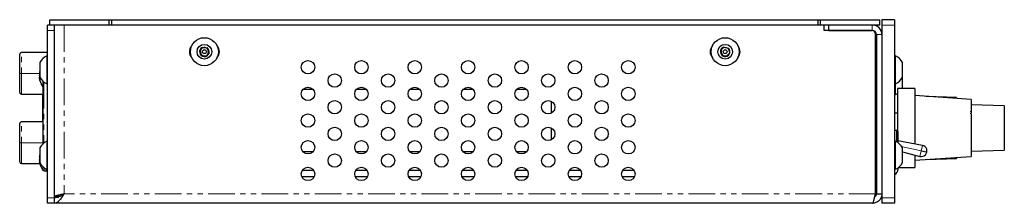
# Paper-space layout '_Left' of a CAD drawing. Header units: millimetres. Extents: x -87 to 147, y 18 to 62.
import ezdxf

# ---------------------------------------------------------------- set-up
doc = ezdxf.new("R2010")
doc.units = ezdxf.units.MM
doc.linetypes.add('PHANTOM', pattern=[12.7, 6.35, -1.27, 1.27, -1.27, 1.27, -1.27])

psp = doc.layouts.new('_Left')

# ---------------------------------------------------------------- linework, layer by layer
at = {"color": 7, "linetype": 'Continuous', "lineweight": 25}
for p, q in [((-79.67, 60.5), (-79.67, 61.77)), ((-79.67, 61.77), (117.76, 61.77)), ((-65.57, 60.5), (-65.57, 61.77)), ((-64.94, 60.5), (-64.94, 61.77)), ((103.03, 61.77), (103.03, 60.5)), ((103.67, 60.5), (103.67, 61.77)), ((117.76, 60.5), (117.76, 61.77)), ((118.27, 61.77), (118.27, 18.08)), ((121.31, 61.77), (118.27, 61.77)), ((121.31, 61.77), (121.31, 18.08)), ((117.76, 60.5), (-80.18, 60.5)), ((-80.18, 18.08), (-80.18, 60.5)), ((-78.58, 18.08), (-78.58, 60.5)), ((104.55, 59.2), (104.55, 60.5)), ((115.97, 59.2), (104.55, 59.2)), ((105.57, 60.5), (105.57, 59.21)), ((105.57, 59.21), (115.98, 59.21)), ((107.6, 59.21), (107.6, 59.2)), ((114.72, 59.2), (114.72, 59.21)), ((116.73, 20.37), (116.73, 58.44)), ((116.98, 58.21), (116.98, 20.37)), ((-80.18, 53.95), (-86.43, 53.95)), ((-86.83, 44.45), (-86.83, 53.55)), ((-82.03, 51.58), (-82.03, 48.08)), ((-80.18, 53.16), (-80.41, 53.16)), ((-80.41, 53.16), (-80.41, 46.5)), ((116.98, 53.38), (116.73, 53.38)), ((121.54, 53.16), (121.31, 53.16)), ((121.54, 43.96), (121.54, 53.16)), ((123.16, 45.54), (123.16, 51.58)), ((-82.03, 49.63), (-82.06, 49.53)), ((-82.14, 49.18), (-82.13, 49.18)), ((-82.14, 49.18), (-82.13, 49.18)), ((-82.14, 49.17), (-82.13, 49.17)), ((-82.08, 49.11), (-82.14, 49.11)), ((-81.94, 47.71), (-82.14, 47.69)), ((-82.14, 47.69), (-82.12, 47.7)), ((-82.13, 47.63), (-82.14, 47.63)), ((-82.13, 47.63), (-82.14, 47.63)), ((-82.13, 47.63), (-82.14, 47.63)), ((-82.12, 47.7), (-81.94, 47.71)), ((-82.11, 47.8), (-82.11, 47.8)), ((-81.94, 47.47), (-81.94, 47.9)), ((-81.27, 32.24), (-81.27, 47.09)), ((-81.28, 32.24), (-81.28, 45.73)), ((-80.41, 46.5), (-80.18, 46.5)), ((-19.4, 45.21), (-17.1, 45.21)), ((-6.7, 45.21), (-4.4, 45.21)), ((6, 45.21), (8.3, 45.21)), ((18.7, 45.21), (21, 45.21)), ((31.4, 45.21), (33.7, 45.21)), ((116.73, 46.27), (116.98, 46.27)), ((121.31, 46.5), (121.54, 46.5)), ((126.14, 45.41), (121.95, 45.41)), ((121.95, 45.41), (121.95, 35.26)), ((123.1, 45.41), (123.16, 45.54)), ((126.14, 45.41), (126.14, 32.19)), ((-86.43, 44.05), (-81.28, 44.05)), ((-81.43, 44.05), (-81.43, 37.45)), ((39.58, 42.37), (39.58, 39.51)), ((116.73, 43.73), (116.98, 43.73)), ((116.92, 42.5), (116.73, 42.5)), ((116.92, 42.5), (116.92, 35.44)), ((121.31, 43.96), (121.54, 43.96)), ((139.5, 42.77), (126.14, 43.7)), ((135.99, 43.26), (128.78, 43.52)), ((135.99, 43.26), (135.99, 43.02)), ((139.5, 42.77), (139.5, 39.85)), ((116.92, 42), (116.98, 42)), ((139.5, 40.03), (139.45, 40.03)), ((139.45, 39.9), (139.45, 40.03)), ((147.39, 41.25), (139.5, 41.53)), ((147.39, 41.25), (147.39, 30.76)), ((116.98, 39.5), (116.92, 39.5)), ((121.95, 39.5), (121.31, 39.5)), ((139.45, 39.4), (139.45, 39.54)), ((139.45, 39.4), (139.5, 39.39)), ((139.5, 39.39), (139.5, 29.23)), ((-86.83, 27.95), (-86.83, 37.05)), ((-81.28, 37.45), (-86.43, 37.45)), ((39.58, 36.02), (39.58, 33.16)), ((116.98, 35.44), (116.73, 35.44)), ((121.78, 35.44), (121.31, 35.44)), ((121.78, 35.44), (121.78, 32.71)), ((122.03, 35.18), (122.03, 32.54)), ((-80.18, 32.84), (-80.41, 32.84)), ((-80.41, 32.84), (-80.41, 26.18)), ((116.98, 33.06), (116.73, 33.06)), ((121.54, 32.84), (121.31, 32.84)), ((121.54, 26.18), (121.54, 32.84)), ((127.91, 31.85), (122.03, 32.98)), ((-82.03, 31.26), (-82.03, 27.76)), ((123.16, 27.76), (123.16, 31.26)), ((139.5, 30.48), (147.39, 30.76)), ((-82.14, 29.37), (-82.14, 29.37)), ((-82.14, 29.35), (-82.03, 29.34)), ((-82.11, 29.35), (-82.12, 29.34)), ((-19.47, 30.4), (-17.03, 30.4)), ((-6.77, 30.4), (-4.33, 30.4)), ((5.93, 30.4), (8.37, 30.4)), ((18.63, 30.4), (21.07, 30.4)), ((31.33, 30.4), (33.77, 30.4)), ((123.16, 30.29), (127.33, 29.24)), ((126.14, 29.54), (126.14, 26.59)), ((126.14, 28.31), (139.5, 29.23)), ((128.78, 28.49), (135.99, 28.74)), ((135.99, 28.99), (135.99, 28.74)), ((-86.43, 27.55), (-82.08, 27.55)), ((-82.03, 27.86), (-82.14, 27.85)), ((-82.14, 27.83), (-82.14, 27.83)), ((-82.1, 28.1), (-82.11, 28.1)), ((-81.94, 27.49), (-81.94, 27.59)), ((-81.02, 25.82), (-80.54, 25.82)), ((-80.41, 26.18), (-80.18, 26.18)), ((-80.18, 25.96), (-80.26, 25.96)), ((-19.53, 26), (-16.97, 26)), ((-6.83, 26), (-4.27, 26)), ((5.87, 26), (8.43, 26)), ((18.57, 26), (21.13, 26)), ((31.27, 26), (33.83, 26)), ((43.97, 26), (46.53, 26)), ((56.67, 26), (59.23, 26)), ((116.73, 25.95), (116.98, 25.95)), ((121.31, 26.18), (121.54, 26.18)), ((122.15, 26.25), (122.12, 26.54)), ((122.19, 26.59), (126.14, 26.59)), ((-19.71, 24.43), (-16.8, 24.43)), ((-7.01, 24.43), (-4.1, 24.43)), ((5.69, 24.43), (8.6, 24.43)), ((18.39, 24.43), (21.3, 24.43)), ((31.09, 24.43), (34, 24.43)), ((43.79, 24.43), (46.7, 24.43)), ((56.49, 24.43), (59.4, 24.43)), ((-77.58, 19.62), (-78.58, 19.62)), ((116.98, 20.37), (118.27, 20.37)), ((115.98, 18.08), (-80.18, 18.08)), ((121.31, 18.08), (118.27, 18.08))]:
    psp.add_line(p, q, dxfattribs=at)
at = {"color": 7, "linetype": 'PHANTOM', "lineweight": 18}
for p, q in [((-78.58, 59.23), (-80.18, 59.23)), ((-76.29, 60.5), (-76.29, 20.37)), ((115.98, 59.21), (115.98, 60.5)), ((121.31, 60.5), (118.27, 60.5)), ((116.98, 58.21), (118.27, 58.21)), ((-86.43, 44.05), (-86.43, 53.95)), ((-82.14, 49), (-86.83, 49)), ((-82.14, 49.18), (-82.13, 49.18)), ((-82.14, 49.14), (-82.08, 49.13)), ((-82.14, 49.08), (-82.11, 49.08)), ((-82.12, 49.04), (-82.14, 49.05)), ((-82.14, 49.03), (-82.14, 49.03)), ((-82.14, 48.95), (-82.14, 48.95)), ((-82.13, 48.9), (-82.14, 48.9)), ((-82.14, 48.48), (-82.14, 48.48)), ((-82.14, 48.36), (-82.14, 48.36)), ((-82.14, 48.31), (-82.14, 48.31)), ((-82.14, 48.14), (-82.03, 48.14)), ((-82.03, 48.08), (-82.14, 48.07)), ((-82.14, 48.02), (-82.13, 48.02)), ((-82.13, 47.96), (-82.14, 47.96)), ((-82.14, 47.94), (-82.14, 47.94)), ((-82.13, 47.8), (-82.14, 47.8)), ((-82.13, 47.62), (-82.14, 47.62)), ((-82.03, 48.3), (-82.12, 48.29)), ((-82.12, 47.86), (-81.94, 47.85)), ((-82.11, 48.31), (-82.03, 48.32)), ((-81.94, 47.82), (-82.11, 47.82)), ((-82.11, 47.8), (-82.11, 47.8)), ((-81.94, 47.71), (-82.11, 47.69)), ((-81.31, 45.76), (-81.31, 47.13)), ((-81.12, 46.96), (-81.12, 32.37)), ((-86.43, 27.55), (-86.43, 37.45)), ((116.73, 36), (116.92, 36)), ((-81.28, 32.5), (-86.83, 32.5)), ((122.87, 31.6), (127.62, 30.54)), ((127.91, 31.85), (127.33, 29.24)), ((-82.14, 29.38), (-82.14, 29.38)), ((-82.14, 29.37), (-82.14, 29.37)), ((-82.14, 29.37), (-82.03, 29.36)), ((-82.14, 29.29), (-82.13, 29.29)), ((-82.14, 29.25), (-82.14, 29.25)), ((-82.14, 29.22), (-82.13, 29.22)), ((-82.13, 29.18), (-82.14, 29.18)), ((-82.14, 28.55), (-82.13, 28.55)), ((-82.13, 28.49), (-82.14, 28.49)), ((-82.14, 28.48), (-82.14, 28.48)), ((-82.14, 28.46), (-82.14, 28.46)), ((-82.14, 28.46), (-82.07, 28.46)), ((-82.04, 28.39), (-82.14, 28.39)), ((-82.13, 28.17), (-82.14, 28.17)), ((-82.03, 29.49), (-82.12, 29.5)), ((-82.12, 28.18), (-82.03, 28.17)), ((-82.11, 29.52), (-82.03, 29.52)), ((-82.03, 28.14), (-82.11, 28.14)), ((-82.12, 28.07), (-82.14, 28.07)), ((-82.03, 27.86), (-82.14, 27.85)), ((-82.14, 27.83), (-82.14, 27.83)), ((-82.12, 27.82), (-82.03, 27.83)), ((-82.1, 28.1), (-82.11, 28.1)), ((-82.03, 27.81), (-82.11, 27.81)), ((-81.31, 25.96), (-81.31, 26.81)), ((-81.02, 25.82), (-81.02, 26.56)), ((-80.54, 25.82), (-80.54, 26.25)), ((122.15, 26.25), (121.68, 26.25)), ((-78.58, 19.35), (-80.18, 19.35)), ((-77.58, 20.08), (-77.58, 19.48)), ((116.73, 20.37), (-76.29, 20.37)), ((121.31, 19.35), (118.27, 19.35))]:
    psp.add_line(p, q, dxfattribs=at)
at = {"color": 7, "linetype": 'Continuous', "lineweight": 25, "flags": 128}
for points in [[(-82.06, 49.53), (-82.08, 49.43), (-82.14, 49.18)], [(-82.14, 47.63), (-82.09, 47.38), (-82.06, 47.28)], [(-82.11, 47.82), (-82.09, 47.75), (-82.09, 47.73)], [(-81.31, 45.76), (-81.28, 45.73), (-81.27, 45.72)], [(121.54, 43.96), (121.79, 44.1), (121.95, 44.2)], [(-82.03, 29.83), (-82.06, 29.71), (-82.12, 29.47)], [(-78.54, 19.66), (-78.08, 19.53), (-77.58, 19.48)]]:
    psp.add_lwpolyline(points, dxfattribs=at)
at = {"color": 7, "linetype": 'Continuous', "lineweight": 25}
for centre, radius in [((-42.89, 54.15), 3.33), ((80.99, 54.15), 3.33), ((-42.89, 54.15), 1.75), ((-42.89, 54.15), 0.457), ((80.99, 54.15), 1.75), ((80.99, 54.15), 0.457), ((-18.25, 50.46), 1.59), ((-5.55, 50.46), 1.59), ((7.15, 50.46), 1.59), ((19.85, 50.46), 1.59), ((32.55, 50.46), 1.59), ((45.25, 50.46), 1.59), ((57.95, 50.46), 1.59), ((-11.9, 47.29), 1.59), ((0.8, 47.29), 1.59), ((13.5, 47.29), 1.59), ((26.2, 47.29), 1.59), ((38.9, 47.29), 1.59), ((51.6, 47.29), 1.59), ((-18.25, 44.11), 1.59), ((-5.55, 44.11), 1.59), ((7.15, 44.11), 1.59), ((19.85, 44.11), 1.59), ((32.55, 44.11), 1.59), ((45.25, 44.11), 1.59), ((57.95, 44.11), 1.59), ((-11.9, 40.94), 1.59), ((0.8, 40.94), 1.59), ((13.5, 40.94), 1.59), ((26.2, 40.94), 1.59), ((38.9, 40.94), 1.59), ((51.6, 40.94), 1.59), ((-18.25, 37.76), 1.59), ((-5.55, 37.76), 1.59), ((7.15, 37.76), 1.59), ((19.85, 37.76), 1.59), ((32.55, 37.76), 1.59), ((45.25, 37.76), 1.59), ((57.95, 37.76), 1.59), ((-11.9, 34.59), 1.59), ((0.8, 34.59), 1.59), ((13.5, 34.59), 1.59), ((26.2, 34.59), 1.59), ((38.9, 34.59), 1.59), ((51.6, 34.59), 1.59), ((-18.25, 31.41), 1.59), ((-5.55, 31.41), 1.59), ((7.15, 31.41), 1.59), ((19.85, 31.41), 1.59), ((32.55, 31.41), 1.59), ((45.25, 31.41), 1.59), ((57.95, 31.41), 1.59), ((-11.9, 28.24), 1.59), ((0.8, 28.24), 1.59), ((13.5, 28.24), 1.59), ((26.2, 28.24), 1.59), ((38.9, 28.24), 1.59), ((51.6, 28.24), 1.59), ((-18.25, 25.06), 1.59), ((-5.55, 25.06), 1.59), ((7.15, 25.06), 1.59), ((19.85, 25.06), 1.59), ((32.55, 25.06), 1.59), ((45.25, 25.06), 1.59), ((57.95, 25.06), 1.59)]:
    psp.add_circle(centre, radius, dxfattribs=at)
for centre, radius, start, end in [((115.97, 58.44), 0.762, 360, 90), ((115.98, 58.21), 2.29, 0, 90), ((115.98, 58.21), 1, 0, 90), ((-86.43, 53.55), 0.4, 90, 180), ((-44.48, 54.15), 1.98, 137.3462, 222.6538), ((-42.89, 54.15), 1.15, 116.6894, 56.6894), ((-42.89, 54.15), 0.992, 326.6894, 266.6894), ((-41.3, 54.15), 1.98, 317.3462, 42.6538), ((79.4, 54.15), 1.98, 137.3462, 222.6538), ((80.99, 54.15), 1.15, 107.5665, 47.5665), ((80.99, 54.15), 0.992, 17.5665, 317.5665), ((82.57, 54.15), 1.98, 317.3462, 42.6538), ((-78.75, 49.83), 3.72, 116.4344, 151.8588), ((119.89, 49.83), 3.72, 28.1412, 63.5656), ((-80.02, 48.91), 2.13, 169.6395, 173.7688), ((-81.47, 49.05), 0.686, 161.5409, 168.7849), ((-78.53, 48.58), 3.65, 163.2582, 168.2785), ((-78.36, 48.22), 3.83, 163.932, 168.4278), ((-77.97, 48.52), 4.18, 172.6016, 175.5492), ((-81.94, 49.13), 0.216, 204.1001, 215.8909), ((-81.58, 49.08), 0.567, 192.6947, 197.2683), ((-77.83, 48.4), 4.32, 172.7191, 175.6169), ((-79.9, 48.91), 2.25, 186.1524, 190.1367), ((-78.38, 48.14), 3.77, 172.197, 175.2911), ((-78.2, 48.18), 3.95, 173.9959, 175.4073), ((-78.28, 48.16), 3.87, 173.8005, 175.3614), ((-78.45, 48.69), 3.7, 184.7553, 187.8781), ((-78.38, 48.67), 3.77, 184.7089, 187.803), ((-78.28, 48.64), 3.87, 184.6386, 186.1995), ((-78.2, 48.62), 3.95, 184.5927, 185.7884), ((-79.9, 47.89), 2.25, 169.8633, 173.8476), ((-77.83, 48.4), 4.32, 184.3831, 187.2809), ((-77.97, 48.28), 4.18, 184.4511, 186.1571), ((-81.94, 47.67), 0.216, 144.1091, 155.8999), ((-80.02, 47.9), 2.13, 186.2312, 190.3605), ((-81.54, 47.75), 0.615, 191.8875, 199.525), ((-81.18, 48.94), 1.03, 205.688, 213.4842), ((-81.19, 47.87), 1.02, 147.9891, 154.3413), ((-81.29, 48.13), 0.932, 208.0038, 225.2346), ((-78.53, 48.23), 3.65, 191.7212, 195.1305), ((-77.89, 48.4), 4.31, 195.1304, 217.7097), ((-78.75, 49.83), 3.72, 208.1412, 243.5656), ((119.89, 49.83), 3.72, 296.4344, 331.8588), ((-86.43, 44.45), 0.4, 180, 270), ((-86.43, 37.05), 0.4, 90, 180), ((-78.75, 29.51), 3.72, 116.4344, 151.8588), ((119.89, 29.51), 3.72, 28.1412, 63.5656), ((127.66, 30.54), 1.33, 255.8956, 79.1044), ((-80.68, 29.18), 1.47, 167.5022, 172.4713), ((-81.17, 29.23), 0.984, 167.551, 170.7701), ((-78.77, 28.93), 3.38, 171.7751, 175.0556), ((-79.35, 29.02), 2.8, 173.004, 174.5685), ((-78.26, 28.82), 3.89, 172.3333, 175.3898), ((-77.92, 28.49), 4.23, 172.6389, 175.5648), ((-79.24, 29.02), 2.91, 185.3814, 188.8926), ((-78.76, 28.94), 3.39, 184.9694, 186.6142), ((-78.76, 28.26), 3.39, 173.48, 175.0308), ((-79.24, 28.18), 2.91, 171.1074, 174.6186), ((-77.92, 28.72), 4.23, 184.4352, 187.3611), ((-81.14, 27.96), 1.01, 164.69, 170.5821), ((-79.07, 28.83), 3.12, 161.837, 167.2674), ((-78.84, 28.34), 3.35, 162.3279, 167.5056), ((-80.62, 29.08), 1.58, 199.5594, 207.7016), ((-78.84, 28.87), 3.35, 192.4938, 197.4662), ((-86.43, 27.95), 0.4, 180, 270), ((-81.65, 27.91), 0.499, 157.8308, 166.0472), ((-79.35, 28.19), 2.8, 185.4315, 186.996), ((-82, 27.92), 0.161, 207.1795, 221.2825), ((-80.68, 28.03), 1.47, 187.5287, 192.4978), ((-77.89, 28.6), 4.31, 191.657, 217.7097), ((-80.81, 28.3), 1.39, 200.7005, 215.3373), ((-78.75, 29.51), 3.72, 208.1412, 243.5656), ((-81.02, 26.19), 0.366, 217.7097, 270), ((-80.54, 26.19), 0.366, 270, 360), ((120.65, 26.25), 1.5, 296.3099, 0), ((119.89, 29.51), 3.72, 296.4344, 331.8588)]:
    psp.add_arc(centre, radius, start, end, dxfattribs=at)
for points, knots in [([(-43.4, 55.17), (-43.45, 55.1), (-43.5, 55.02), (-43.61, 54.86), (-43.66, 54.78), (-43.83, 54.53), (-43.93, 54.36), (-44.03, 54.21)], [0, 0, 0, 0, 0.25, 0.25, 0.5, 0.5, 1, 1, 1, 1]), ([(-44.03, 54.21), (-43.99, 54.13), (-43.95, 54.05), (-43.87, 53.88), (-43.82, 53.79), (-43.69, 53.52), (-43.6, 53.35), (-43.52, 53.19)], [0, 0, 0, 0, 0.25, 0.25, 0.5, 0.5, 1, 1, 1, 1]), ([(-43.4, 55.17), (-43.23, 55.16), (-43.03, 55.15), (-42.63, 55.13), (-42.44, 55.11), (-42.26, 55.1)], [0, 0, 0, 0, 0.5, 0.5, 1, 1, 1, 1]), ([(-42.38, 53.12), (-42.33, 53.2), (-42.28, 53.27), (-42.17, 53.43), (-42.12, 53.52), (-41.95, 53.77), (-41.85, 53.93), (-41.75, 54.08)], [0, 0, 0, 0, 0.25, 0.25, 0.5, 0.5, 1, 1, 1, 1]), ([(-41.75, 54.08), (-41.79, 54.16), (-41.83, 54.24), (-41.91, 54.41), (-41.96, 54.5), (-42.09, 54.77), (-42.18, 54.94), (-42.26, 55.1)], [0, 0, 0, 0, 0.25, 0.25, 0.5, 0.5, 1, 1, 1, 1]), ([(80.64, 55.24), (80.58, 55.17), (80.52, 55.11), (80.39, 54.97), (80.32, 54.89), (80.12, 54.67), (79.99, 54.53), (79.87, 54.39)], [0, 0, 0, 0, 0.25, 0.25, 0.5, 0.5, 1, 1, 1, 1]), ([(79.87, 54.39), (79.89, 54.31), (79.92, 54.22), (79.98, 54.04), (80.01, 53.94), (80.1, 53.66), (80.16, 53.47), (80.21, 53.3)], [0, 0, 0, 0, 0.25, 0.25, 0.5, 0.5, 1, 1, 1, 1]), ([(80.64, 55.24), (80.81, 55.2), (81, 55.16), (81.4, 55.07), (81.59, 55.03), (81.76, 54.99)], [0, 0, 0, 0, 0.5, 0.5, 1, 1, 1, 1]), ([(81.33, 53.05), (81.39, 53.12), (81.45, 53.19), (81.58, 53.33), (81.65, 53.4), (81.85, 53.62), (81.98, 53.77), (82.1, 53.9)], [0, 0, 0, 0, 0.25, 0.25, 0.5, 0.5, 1, 1, 1, 1]), ([(82.1, 53.9), (82.08, 53.99), (82.05, 54.07), (81.99, 54.25), (81.96, 54.35), (81.87, 54.63), (81.81, 54.82), (81.76, 54.99)], [0, 0, 0, 0, 0.25, 0.25, 0.5, 0.5, 1, 1, 1, 1]), ([(-43.52, 53.19), (-43.34, 53.18), (-43.15, 53.17), (-42.75, 53.14), (-42.55, 53.13), (-42.38, 53.12)], [0, 0, 0, 0, 0.5, 0.5, 1, 1, 1, 1]), ([(80.21, 53.3), (80.39, 53.26), (80.58, 53.22), (80.97, 53.13), (81.16, 53.09), (81.33, 53.05)], [0, 0, 0, 0, 0.5, 0.5, 1, 1, 1, 1]), ([(-82.14, 49.18), (-82.14, 49.18), (-82.14, 49.18), (-82.14, 49.18), (-82.14, 49.18)], [0, 0, 0, 0, 0.723827, 1, 1, 1, 1]), ([(-82.14, 49.11), (-82.14, 49.11), (-82.14, 49.11), (-82.14, 49.12), (-82.14, 49.12), (-82.14, 49.12), (-82.14, 49.13), (-82.14, 49.13), (-82.14, 49.14), (-82.14, 49.14)], [0, 0, 0, 0, 0.00002970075, 0.00002970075, 0.00002970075, 0.00005940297, 0.00005940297, 0.00005940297, 0.00006914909, 0.00006914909, 0.00006914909, 0.00006914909]), ([(-82.14, 49.05), (-82.14, 49.05), (-82.14, 49.05), (-82.14, 49.06), (-82.14, 49.06), (-82.14, 49.07), (-82.14, 49.07), (-82.14, 49.08), (-82.14, 49.08), (-82.14, 49.08)], [0, 0, 0, 0, 0.00002970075, 0.00002970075, 0.00002970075, 0.00005940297, 0.00005940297, 0.00005940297, 0.00006914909, 0.00006914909, 0.00006914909, 0.00006914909]), ([(-82.14, 48.99), (-82.14, 48.99), (-82.14, 49), (-82.14, 49), (-82.14, 49.01), (-82.14, 49.02), (-82.14, 49.02), (-82.14, 49.03), (-82.14, 49.03), (-82.14, 49.03)], [0, 0, 0, 0, 0.00002970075, 0.00002970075, 0.00002970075, 0.00005940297, 0.00005940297, 0.00005940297, 0.00006914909, 0.00006914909, 0.00006914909, 0.00006914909]), ([(-82.14, 49.01), (-82.14, 49), (-82.14, 48.99), (-82.14, 48.98), (-82.14, 48.97), (-82.14, 48.97), (-82.14, 48.96), (-82.14, 48.96), (-82.14, 48.96), (-82.14, 48.96)], [0, 0, 0, 0, 0.00002970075, 0.00002970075, 0.00002970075, 0.00005940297, 0.00005940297, 0.00005940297, 0.00006914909, 0.00006914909, 0.00006914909, 0.00006914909]), ([(-82.14, 48.9), (-82.14, 48.91), (-82.14, 48.91), (-82.14, 48.92), (-82.14, 48.93), (-82.14, 48.93), (-82.14, 48.94), (-82.14, 48.95), (-82.14, 48.95), (-82.14, 48.95)], [0, 0, 0, 0, 0.00002970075, 0.00002970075, 0.00002970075, 0.00005940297, 0.00005940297, 0.00005940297, 0.00006914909, 0.00006914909, 0.00006914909, 0.00006914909]), ([(-82.14, 48.91), (-82.14, 48.9), (-82.14, 48.89), (-82.14, 48.88), (-82.14, 48.87), (-82.14, 48.87)], [0, 0, 0, 0, 0.298241, 0.824954, 1, 1, 1, 1]), ([(-82.14, 48.85), (-82.14, 48.84), (-82.14, 48.83), (-82.14, 48.82), (-82.14, 48.81), (-82.14, 48.8), (-82.14, 48.8), (-82.14, 48.79), (-82.14, 48.79), (-82.14, 48.79)], [0, 0, 0, 0, 0.00002970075, 0.00002970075, 0.00002970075, 0.00005940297, 0.00005940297, 0.00005940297, 0.00006914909, 0.00006914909, 0.00006914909, 0.00006914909]), ([(-82.14, 48.73), (-82.14, 48.72), (-82.14, 48.71), (-82.14, 48.7), (-82.14, 48.69), (-82.14, 48.69), (-82.14, 48.68), (-82.14, 48.68), (-82.14, 48.67), (-82.14, 48.67)], [0, 0, 0, 0, 0.00002970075, 0.00002970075, 0.00002970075, 0.00005940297, 0.00005940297, 0.00005940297, 0.00006914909, 0.00006914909, 0.00006914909, 0.00006914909]), ([(-82.14, 48.5), (-82.14, 48.49), (-82.14, 48.48), (-82.14, 48.46), (-82.14, 48.46)], [0, 0, 0, 0, 0.639631, 1, 1, 1, 1]), ([(-82.14, 48.43), (-82.14, 48.43), (-82.14, 48.44), (-82.14, 48.46), (-82.14, 48.47), (-82.14, 48.48)], [0, 0, 0, 0, 0.216016, 0.804444, 1, 1, 1, 1]), ([(-82.14, 48.45), (-82.14, 48.44), (-82.14, 48.43), (-82.14, 48.42), (-82.14, 48.41), (-82.14, 48.4), (-82.14, 48.39), (-82.14, 48.38), (-82.14, 48.38), (-82.14, 48.38)], [0, 0, 0, 0, 0.00002970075, 0.00002970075, 0.00002970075, 0.00005940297, 0.00005940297, 0.00005940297, 0.00006914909, 0.00006914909, 0.00006914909, 0.00006914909]), ([(-82.14, 48.38), (-82.14, 48.37), (-82.14, 48.36), (-82.14, 48.34), (-82.14, 48.33), (-82.14, 48.33)], [0, 0, 0, 0, 0.2160158, 0.8044442, 1, 1, 1, 1]), ([(-82.14, 48.07), (-82.14, 48.08), (-82.14, 48.09), (-82.14, 48.1), (-82.14, 48.11), (-82.14, 48.12), (-82.14, 48.13), (-82.14, 48.13), (-82.14, 48.13), (-82.14, 48.14)], [0, 0, 0, 0, 0.00002970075, 0.00002970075, 0.00002970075, 0.00005940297, 0.00005940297, 0.00005940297, 0.00006914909, 0.00006914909, 0.00006914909, 0.00006914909]), ([(-82.14, 47.96), (-82.14, 47.97), (-82.14, 47.98), (-82.14, 47.99), (-82.14, 48), (-82.14, 48), (-82.14, 48.01), (-82.14, 48.01), (-82.14, 48.01), (-82.14, 48.02)], [0, 0, 0, 0, 0.00002970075, 0.00002970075, 0.00002970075, 0.00005940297, 0.00005940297, 0.00005940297, 0.00006914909, 0.00006914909, 0.00006914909, 0.00006914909]), ([(-82.14, 47.91), (-82.14, 47.9), (-82.14, 47.9), (-82.14, 47.89), (-82.14, 47.88), (-82.14, 47.87), (-82.14, 47.86), (-82.14, 47.86), (-82.14, 47.86), (-82.14, 47.86)], [0, 0, 0, 0, 0.00002970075, 0.00002970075, 0.00002970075, 0.00005940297, 0.00005940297, 0.00005940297, 0.00006914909, 0.00006914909, 0.00006914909, 0.00006914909]), ([(-82.14, 47.8), (-82.14, 47.81), (-82.14, 47.82), (-82.14, 47.83), (-82.14, 47.83), (-82.14, 47.84), (-82.14, 47.84), (-82.14, 47.84), (-82.14, 47.85), (-82.14, 47.85)], [0, 0, 0, 0, 0.00002970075, 0.00002970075, 0.00002970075, 0.00005940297, 0.00005940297, 0.00005940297, 0.00006914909, 0.00006914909, 0.00006914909, 0.00006914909]), ([(-82.14, 47.82), (-82.14, 47.81), (-82.14, 47.81), (-82.14, 47.8), (-82.14, 47.8), (-82.14, 47.79), (-82.14, 47.78), (-82.14, 47.78), (-82.14, 47.78), (-82.14, 47.77)], [0, 0, 0, 0, 0.00002970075, 0.00002970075, 0.00002970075, 0.00005940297, 0.00005940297, 0.00005940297, 0.00006914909, 0.00006914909, 0.00006914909, 0.00006914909]), ([(-82.14, 47.76), (-82.14, 47.76), (-82.14, 47.76), (-82.14, 47.75), (-82.14, 47.75), (-82.14, 47.74), (-82.14, 47.73), (-82.14, 47.73), (-82.14, 47.73), (-82.14, 47.72)], [0, 0, 0, 0, 0.00002970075, 0.00002970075, 0.00002970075, 0.00005940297, 0.00005940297, 0.00005940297, 0.00006914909, 0.00006914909, 0.00006914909, 0.00006914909]), ([(-82.14, 47.69), (-82.14, 47.69), (-82.14, 47.69), (-82.14, 47.69), (-82.14, 47.69), (-82.14, 47.68), (-82.14, 47.68), (-82.14, 47.67), (-82.14, 47.67), (-82.14, 47.67)], [0, 0, 0, 0, 0.00002970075, 0.00002970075, 0.00002970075, 0.00005940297, 0.00005940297, 0.00005940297, 0.00006914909, 0.00006914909, 0.00006914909, 0.00006914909]), ([(-82.14, 47.62), (-82.14, 47.63), (-82.14, 47.63), (-82.14, 47.63), (-82.14, 47.63), (-82.14, 47.63), (-82.14, 47.63), (-82.14, 47.62), (-82.14, 47.62), (-82.14, 47.62)], [0, 0, 0, 0, 0.00002970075, 0.00002970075, 0.00002970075, 0.00005940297, 0.00005940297, 0.00005940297, 0.00006914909, 0.00006914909, 0.00006914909, 0.00006914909]), ([(139.45, 39.9), (139.49, 39.84), (139.5, 39.78), (139.5, 39.66), (139.49, 39.59), (139.45, 39.54)], [0, 0, 0, 0, 0.5, 0.5, 1, 1, 1, 1]), ([(122.03, 35.18), (122.02, 35.19), (122, 35.21), (121.96, 35.25), (121.93, 35.28), (121.9, 35.32), (121.86, 35.35), (121.83, 35.39), (121.8, 35.42), (121.78, 35.43), (121.78, 35.44)], [0, 0, 0, 0, 0.132422, 0.266084, 0.400983, 0.537123, 0.674515, 0.81317, 0.953083, 1, 1, 1, 1]), ([(-82.14, 29.38), (-82.14, 29.38), (-82.14, 29.38), (-82.14, 29.38), (-82.14, 29.38)], [0, 0, 0, 0, 0.774891, 1, 1, 1, 1]), ([(-82.14, 29.37), (-82.14, 29.37), (-82.14, 29.37), (-82.14, 29.38), (-82.14, 29.38), (-82.14, 29.38)], [0, 0, 0, 0, 0.098953, 0.775244, 1, 1, 1, 1]), ([(-82.14, 29.36), (-82.14, 29.36), (-82.14, 29.36), (-82.14, 29.36), (-82.14, 29.37), (-82.14, 29.37)], [0, 0, 0, 0, 0.064274, 0.766594, 1, 1, 1, 1]), ([(-82.14, 29.36), (-82.14, 29.36), (-82.14, 29.36), (-82.14, 29.37), (-82.14, 29.37), (-82.14, 29.37)], [0, 0, 0, 0, 0.246073, 0.811942, 1, 1, 1, 1]), ([(-82.14, 29.35), (-82.14, 29.35), (-82.14, 29.35), (-82.14, 29.36), (-82.14, 29.37), (-82.14, 29.37)], [0, 0, 0, 0, 0.2831054, 0.821179, 1, 1, 1, 1]), ([(-82.14, 29.25), (-82.14, 29.25), (-82.14, 29.26), (-82.14, 29.26), (-82.14, 29.26), (-82.14, 29.27), (-82.14, 29.28), (-82.14, 29.28), (-82.14, 29.28), (-82.14, 29.29)], [0, 0, 0, 0, 0.00002970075, 0.00002970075, 0.00002970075, 0.00005940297, 0.00005940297, 0.00005940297, 0.00006914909, 0.00006914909, 0.00006914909, 0.00006914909]), ([(-82.14, 29.18), (-82.14, 29.18), (-82.14, 29.18), (-82.14, 29.19), (-82.14, 29.2), (-82.14, 29.2), (-82.14, 29.21), (-82.14, 29.22), (-82.14, 29.22), (-82.14, 29.22)], [0, 0, 0, 0, 0.00002970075, 0.00002970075, 0.00002970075, 0.00005940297, 0.00005940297, 0.00005940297, 0.00006914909, 0.00006914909, 0.00006914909, 0.00006914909]), ([(-82.14, 29.18), (-82.14, 29.18), (-82.14, 29.17), (-82.14, 29.16), (-82.14, 29.15), (-82.14, 29.15), (-82.14, 29.14), (-82.14, 29.14), (-82.14, 29.14), (-82.14, 29.14)], [0, 0, 0, 0, 0.00002970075, 0.00002970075, 0.00002970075, 0.00005940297, 0.00005940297, 0.00005940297, 0.00006914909, 0.00006914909, 0.00006914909, 0.00006914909]), ([(-82.14, 29.13), (-82.14, 29.12), (-82.14, 29.11), (-82.14, 29.11), (-82.14, 29.1), (-82.14, 29.09), (-82.14, 29.09), (-82.14, 29.08), (-82.14, 29.08), (-82.14, 29.08)], [0, 0, 0, 0, 0.00002970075, 0.00002970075, 0.00002970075, 0.00005940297, 0.00005940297, 0.00005940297, 0.00006914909, 0.00006914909, 0.00006914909, 0.00006914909]), ([(-82.14, 29.04), (-82.14, 29.03), (-82.14, 29.02), (-82.14, 29.01), (-82.14, 29), (-82.14, 29), (-82.14, 28.99), (-82.14, 28.99), (-82.14, 28.99), (-82.14, 28.98)], [0, 0, 0, 0, 0.00002970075, 0.00002970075, 0.00002970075, 0.00005940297, 0.00005940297, 0.00005940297, 0.00006914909, 0.00006914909, 0.00006914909, 0.00006914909]), ([(-82.14, 28.82), (-82.14, 28.81), (-82.14, 28.8), (-82.14, 28.79), (-82.14, 28.78), (-82.14, 28.77), (-82.14, 28.76), (-82.14, 28.76), (-82.14, 28.75), (-82.14, 28.75)], [0, 0, 0, 0, 0.00002970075, 0.00002970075, 0.00002970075, 0.00005940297, 0.00005940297, 0.00005940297, 0.00006914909, 0.00006914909, 0.00006914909, 0.00006914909]), ([(-82.14, 28.72), (-82.14, 28.71), (-82.14, 28.7), (-82.14, 28.69), (-82.14, 28.68), (-82.14, 28.67), (-82.14, 28.66), (-82.14, 28.66), (-82.14, 28.65), (-82.14, 28.65)], [0, 0, 0, 0, 0.00002970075, 0.00002970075, 0.00002970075, 0.00005940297, 0.00005940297, 0.00005940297, 0.00006914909, 0.00006914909, 0.00006914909, 0.00006914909]), ([(-82.14, 28.6), (-82.14, 28.59), (-82.14, 28.59), (-82.14, 28.58), (-82.14, 28.57), (-82.14, 28.56), (-82.14, 28.55), (-82.14, 28.54), (-82.14, 28.54), (-82.14, 28.54)], [0, 0, 0, 0, 0.00002970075, 0.00002970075, 0.00002970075, 0.00005940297, 0.00005940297, 0.00005940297, 0.00006914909, 0.00006914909, 0.00006914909, 0.00006914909]), ([(-82.14, 28.49), (-82.14, 28.5), (-82.14, 28.51), (-82.14, 28.52), (-82.14, 28.53), (-82.14, 28.54), (-82.14, 28.55), (-82.14, 28.55), (-82.14, 28.55), (-82.14, 28.55)], [0, 0, 0, 0, 0.00002970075, 0.00002970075, 0.00002970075, 0.00005940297, 0.00005940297, 0.00005940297, 0.00006914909, 0.00006914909, 0.00006914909, 0.00006914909]), ([(-82.14, 28.39), (-82.14, 28.4), (-82.14, 28.41), (-82.14, 28.42), (-82.14, 28.43), (-82.14, 28.44), (-82.14, 28.45), (-82.14, 28.45), (-82.14, 28.45), (-82.14, 28.46)], [0, 0, 0, 0, 0.00002970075, 0.00002970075, 0.00002970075, 0.00005940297, 0.00005940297, 0.00005940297, 0.00006914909, 0.00006914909, 0.00006914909, 0.00006914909]), ([(-82.14, 28.17), (-82.14, 28.18), (-82.14, 28.18), (-82.14, 28.19), (-82.14, 28.2), (-82.14, 28.21), (-82.14, 28.22), (-82.14, 28.22), (-82.14, 28.22), (-82.14, 28.22)], [0, 0, 0, 0, 0.00002970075, 0.00002970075, 0.00002970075, 0.00005940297, 0.00005940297, 0.00005940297, 0.00006914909, 0.00006914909, 0.00006914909, 0.00006914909]), ([(-82.14, 28.07), (-82.14, 28.08), (-82.14, 28.09), (-82.14, 28.1), (-82.14, 28.11), (-82.14, 28.11), (-82.14, 28.12), (-82.14, 28.12), (-82.14, 28.12), (-82.14, 28.12)], [0, 0, 0, 0, 0.00002970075, 0.00002970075, 0.00002970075, 0.00005940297, 0.00005940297, 0.00005940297, 0.00006914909, 0.00006914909, 0.00006914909, 0.00006914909]), ([(-82.14, 28.08), (-82.14, 28.08), (-82.14, 28.07), (-82.14, 28.07), (-82.14, 28.06), (-82.14, 28.05), (-82.14, 28.04), (-82.14, 28.04), (-82.14, 28.04), (-82.14, 28.03)], [0, 0, 0, 0, 0.00002970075, 0.00002970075, 0.00002970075, 0.00005940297, 0.00005940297, 0.00005940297, 0.00006914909, 0.00006914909, 0.00006914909, 0.00006914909]), ([(-82.14, 28.03), (-82.14, 28.03), (-82.14, 28.02), (-82.14, 28.02), (-82.14, 28.01), (-82.14, 28), (-82.14, 27.99), (-82.14, 27.99), (-82.14, 27.99), (-82.14, 27.99)], [0, 0, 0, 0, 0.00002970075, 0.00002970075, 0.00002970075, 0.00005940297, 0.00005940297, 0.00005940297, 0.00006914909, 0.00006914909, 0.00006914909, 0.00006914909]), ([(-82.14, 27.96), (-82.14, 27.95), (-82.14, 27.95), (-82.14, 27.95), (-82.14, 27.94), (-82.14, 27.94), (-82.14, 27.93), (-82.14, 27.93), (-82.14, 27.92), (-82.14, 27.92)], [0, 0, 0, 0, 0.00002970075, 0.00002970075, 0.00002970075, 0.00005940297, 0.00005940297, 0.00005940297, 0.00006914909, 0.00006914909, 0.00006914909, 0.00006914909]), ([(-82.14, 27.85), (-82.14, 27.85), (-82.14, 27.85), (-82.14, 27.85), (-82.14, 27.85), (-82.14, 27.85), (-82.14, 27.84), (-82.14, 27.84), (-82.14, 27.84), (-82.14, 27.84)], [0, 0, 0, 0, 0.00002970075, 0.00002970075, 0.00002970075, 0.00005940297, 0.00005940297, 0.00005940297, 0.00006914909, 0.00006914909, 0.00006914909, 0.00006914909]), ([(-82.14, 27.83), (-82.14, 27.83), (-82.14, 27.83), (-82.14, 27.83), (-82.14, 27.83), (-82.14, 27.83), (-82.14, 27.83), (-82.14, 27.83), (-82.14, 27.82), (-82.14, 27.82)], [0, 0, 0, 0, 0.00002970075, 0.00002970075, 0.00002970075, 0.00005940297, 0.00005940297, 0.00005940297, 0.00006914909, 0.00006914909, 0.00006914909, 0.00006914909]), ([(-76.29, 20.37), (-76.48, 20.07), (-76.67, 19.77), (-77.05, 19.22), (-77.24, 18.96), (-77.62, 18.54), (-77.81, 18.37), (-78.2, 18.14), (-78.39, 18.08), (-78.58, 18.08)], [0, 0, 0, 0, 0.25, 0.25, 0.5, 0.5, 0.75, 0.75, 1, 1, 1, 1]), ([(-76.29, 20.37), (-76.48, 20.24), (-76.67, 20.11), (-77.05, 19.87), (-77.24, 19.75), (-77.62, 19.57), (-77.81, 19.49), (-78.2, 19.39), (-78.39, 19.37), (-78.58, 19.37)], [0, 0, 0, 0, 0.25, 0.25, 0.5, 0.5, 0.75, 0.75, 1, 1, 1, 1]), ([(-78.58, 19.62), (-78.58, 19.65), (-78.56, 19.68), (-78.5, 19.75), (-78.46, 19.78), (-78.35, 19.84), (-78.27, 19.87), (-78.11, 19.93), (-78.01, 19.96), (-77.8, 20.03), (-77.69, 20.06), (-77.44, 20.12), (-77.3, 20.15), (-76.89, 20.24), (-76.59, 20.31), (-76.29, 20.37)], [0, 0, 0, 0, 0.125, 0.125, 0.25, 0.25, 0.375, 0.375, 0.5, 0.5, 0.625, 0.625, 0.75, 0.75, 1, 1, 1, 1]), ([(-77.23, 19.78), (-77.22, 19.79), (-77.2, 19.85), (-77.03, 19.98), (-76.73, 20.16), (-76.46, 20.29), (-76.31, 20.36), (-76.29, 20.37)], [0, 0, 0, 0, 0.037536, 0.338119, 0.638581, 0.939043, 1, 1, 1, 1]), ([(118.27, 20.37), (118.27, 20.07), (118.21, 19.77), (117.98, 19.21), (117.82, 18.96), (117.39, 18.54), (117.14, 18.37), (116.58, 18.14), (116.29, 18.08), (115.98, 18.08)], [0, 0, 0, 0, 0.25, 0.25, 0.5, 0.5, 0.75, 0.75, 1, 1, 1, 1]), ([(115.98, 18.08), (116.04, 18.08), (116.11, 18.14), (116.23, 18.37), (116.29, 18.54), (116.42, 18.96), (116.48, 19.22), (116.6, 19.77), (116.67, 20.07), (116.73, 20.37)], [0, 0, 0, 0, 0.25, 0.25, 0.5, 0.5, 0.75, 0.75, 1, 1, 1, 1]), ([(116.98, 20.37), (116.96, 20.17), (116.92, 19.85), (116.66, 19.68), (116.57, 19.61)], [0, 0, 0, 0, 0.6319449, 1, 1, 1, 1])]:
    psp.add_open_spline(points, degree=3, knots=knots, dxfattribs=at)
for points in [[(-82.12, 49.29), (-82.11, 49.3), (-82.11, 49.31), (-82.11, 49.32)], [(-82.11, 49.1), (-82.11, 49.08), (-82.11, 49.07), (-82.12, 49.06)], [(-82.11, 48.98), (-82.11, 48.97), (-82.11, 48.96), (-82.12, 48.95)], [(-82.12, 48.52), (-82.11, 48.51), (-82.11, 48.5), (-82.11, 48.5)], [(-82.12, 48.29), (-82.11, 48.3), (-82.11, 48.31), (-82.11, 48.31)], [(-82.11, 47.82), (-82.11, 47.83), (-82.11, 47.84), (-82.12, 47.86)], [(-82.11, 47.8), (-82.11, 47.8), (-82.11, 47.8), (-82.12, 47.8)], [(-82.11, 47.69), (-82.11, 47.69), (-82.11, 47.7), (-82.12, 47.7)], [(-82.12, 47.52), (-82.11, 47.51), (-82.11, 47.5), (-82.11, 47.49)], [(-82.12, 29.5), (-82.11, 29.5), (-82.11, 29.51), (-82.11, 29.52)], [(-82.11, 29.06), (-82.11, 29.05), (-82.11, 29.04), (-82.12, 29.03)], [(-82.12, 28.57), (-82.11, 28.56), (-82.11, 28.56), (-82.11, 28.55)], [(-82.11, 28.14), (-82.11, 28.15), (-82.11, 28.16), (-82.12, 28.18)], [(-82.14, 27.82), (-82.14, 27.83), (-82.14, 27.83), (-82.14, 27.83)], [(-82.11, 28.1), (-82.11, 28.1), (-82.11, 28.1), (-82.12, 28.1)], [(-82.11, 27.81), (-82.11, 27.81), (-82.11, 27.82), (-82.12, 27.82)]]:
    psp.add_open_spline(points, degree=3, dxfattribs=at)
at = {"color": 7, "linetype": 'PHANTOM', "lineweight": 18}
psp.add_open_spline([(128.96, 30.25), (128.96, 30.25), (128.92, 30.26), (128.79, 30.29), (128.69, 30.31), (128.44, 30.36), (128.29, 30.4), (127.97, 30.47), (127.79, 30.51), (127.62, 30.54)], degree=3, knots=[0, 0, 0, 0, 0.25, 0.25, 0.5, 0.5, 0.75, 0.75, 1, 1, 1, 1], dxfattribs=at)

doc.saveas('drawing.dxf')
